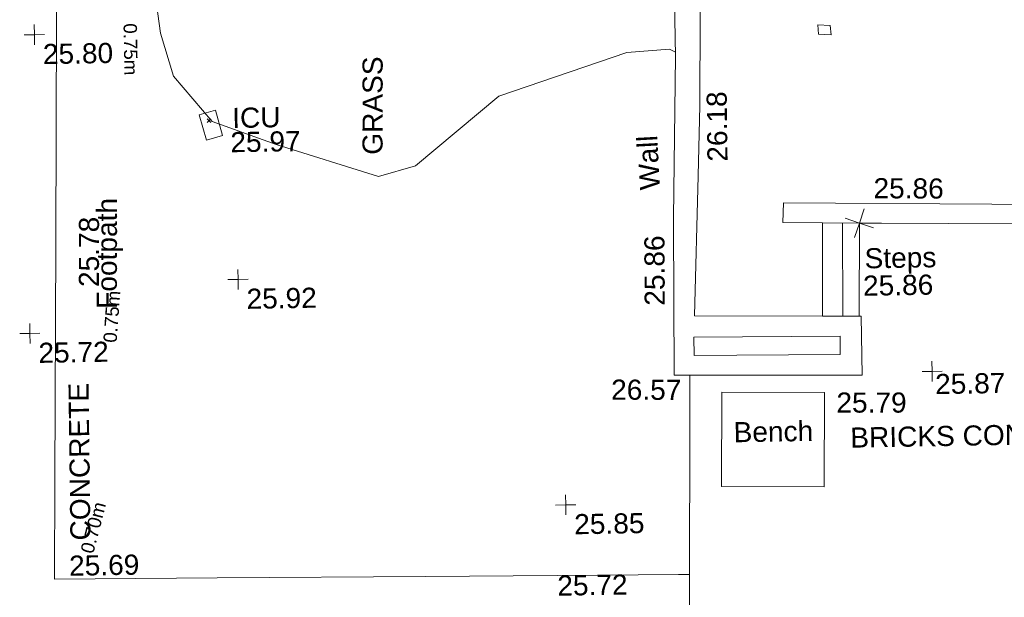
# Model space of a CAD drawing. Header units: millimetres. Extents: x -287732 to 520720, y -88450 to 287754.
# Tile 174 of 256: x -193053 to -174680, y 227327 to 238099. Entities that reach past the tile are written whole.
import ezdxf

# ---------------------------------------------------------------- set-up
doc = ezdxf.new("R2010")
doc.units = ezdxf.units.MM
doc.linetypes.add('IMPORT-UG_ELEC_QLB2 _2_', pattern=[2500, 1500, -300.0000000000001, 0, -50, 150, -300.0000000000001, 0, -200])
doc.linetypes.add('IMPORT-UG_ELEC_STREET LIGHTING_QLB2 _2_', pattern=[2700, 1500, -300.0000000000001, 0, -250, 150, -300.0000000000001, 0, -200])
for name, color, linetype, lineweight in [('00_TOPO_BUILDING_UNDER_CONSTRUCTION', 7, 'Continuous', 9), ('00_TOPO_SURVEY_TEXT', 7, 'Continuous', 9), ('00_UAV_SURVEY_TEXT', 7, 'Continuous', 9), ('GEN-TEXT', 7, 'Continuous', 9)]:
    doc.layers.add(name, color=color, linetype=linetype, lineweight=lineweight)
for name, color, linetype, lineweight, true_color in [('00_TOPO_FOOTPATH', 7, 'Continuous', 9, 0xa50000), ('00_TOPO_LEVEL_SPOT', 7, 'Continuous', 9, 0x666666), ('00_TOPO_SERV_IC', 5, 'Continuous', 9, 0x0000ff), ('00_UAV_CONCRETE', 9, 'Continuous', 9, 0x808080), ('00_UAV_FOOTPATH', 7, 'Continuous', 9, 0xa50000), ('00_UAV_FURN_BENCH', 7, 'Continuous', 9, 0x999999), ('00_UAV_LEVEL_SPOT', 7, 'Continuous', 9, 0x666666), ('00_UAV_STEPS', 7, 'Continuous', 9, 0x666666), ('00_UAV_WALL', 7, 'Continuous', 9, 0x7c00a5), ('01_DTM_CONTOUR_MNR', 7, 'Continuous', 9, 0xa5a552), ('12333-PUM-2D-U-0001-C01 - Rev2_REVIT IMPORT_dwg', 7, 'Continuous', 9, 0x767676), ('PUM-ELECTRIC-QLB2', 1, 'IMPORT-UG_ELEC_QLB2 _2_', 9, 0xff0000), ('PUM-UNIDENTIFIED UTILITIES-MH', 7, 'Continuous', 9, 0x52a500)]:
    doc.layers.add(name, color=color, linetype=linetype, lineweight=lineweight, true_color=true_color)
doc.styles.add('Arial_1', font='arial.ttf', dxfattribs={"height": 250})
doc.styles.add('Swis721 Lt BT_2', font='swissl.ttf', dxfattribs={"height": 375})

# ---------------------------------------------------------------- blocks, each defined once
blk = doc.blocks.new('12333-PUM-2D-U-0001-C01 - Rev2_REVIT IMPORT_dwg_MM-2077200-Site Location Plan Proposed')
at = {"layer": '00_TOPO_LEVEL_SPOT', "color": 254, "true_color": 0xcccccc, "flags": 128}
for points in [[(500.0000000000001, 0), (0, 0), (0, 500.0000000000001)], [(0, -500.0000000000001), (0, 0), (-500.0000000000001, 0)]]:
    blk.add_lwpolyline(points, dxfattribs=at)
blk = doc.blocks.new('12333-PUM-2D-U-0001-C01 - Rev2_REVIT IMPORT_dwg_MSL_Node_Linework_1-2077247-Site Location Plan Proposed')
at = {"layer": '00_UAV_STEPS', "color": 254, "true_color": 0xcccccc, "flags": 128}
for points in [[(256.5421955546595, 704.8438894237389), (0, 0), (-704.8438894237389, 256.5421955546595)], [(704.8438894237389, -256.5421955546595), (0, 0), (-256.5421955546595, -704.8438894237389)]]:
    blk.add_lwpolyline(points, dxfattribs=at)
blk = doc.blocks.new('12333-PUM-2D-U-0001-C01 - Rev2_REVIT IMPORT_dwg_UAV-2077255-Site Location Plan Proposed')
at = {"layer": '00_UAV_LEVEL_SPOT', "color": 254, "true_color": 0xcccccc, "flags": 128}
for points in [[(500.0000000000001, 0), (0, 0), (0, 500.0000000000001)], [(0, -500.0000000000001), (0, 0), (-500.0000000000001, 0)]]:
    blk.add_lwpolyline(points, dxfattribs=at)
blk = doc.blocks.new('12333-PUM-2D-U-0001-C01 - Rev2_REVIT IMPORT_dwg_MGS62954_T2_Galway_ITM_3d_Rev1-2077680-Site Location Plan Proposed')
at = {"layer": '00_TOPO_BUILDING_UNDER_CONSTRUCTION', "color": 254, "true_color": 0xcccccc, "flags": 128}
blk.add_lwpolyline([(533725753.0399066, 725795031.5914297), (533725963.3479601, 725805070.7725323), (533724648.4873805, 725805171.0785606), (533724782.3671232, 725809506.4684005), (533724783.7172835, 725809550.1902595), (533724878.6029631, 725812622.8463829), (533726082.1467171, 725812575.9566331), (533726162.6677723, 725814144.2475698), (533726412.0138873, 725814140.0166129), (533729362.3950642, 725814089.9539309), (533732118.8203946, 725814043.1823319), (533735078.7971339, 725813992.9568304), (533738233.8439736, 725813939.4213387), (533741312.5590348, 725813887.1810604), (533742381.2039322, 725813869.0480714), (533742468.6133382, 725813867.5648904), (533745518.8781583, 725813780.2366987), (533753348.0402207, 725813556.090074), (533763126.4721197, 725813388.8852057)], dxfattribs=at)
at = {"layer": '00_TOPO_FOOTPATH', "color": 254, "true_color": 0xcccccc, "flags": 128}
blk.add_lwpolyline([(533725916.6219904, 725802840.280338), (533722380.0000001, 725802890.0000001), (533718961.8231918, 725802953.2773157), (533715379.0906446, 725803019.6008887), (533713904.3379448, 725803046.9015222), (533713868.7045571, 725801321.7198223), (533713778.063212, 725796933.341404), (533713689.9465658, 725792667.1956724), (533713598.9412302, 725788261.1947502), (533713560.7144975, 725786410.4568938), (533716592.5691424, 725786380.4919714), (533720479.7957162, 725786342.073097), (533722937.7708707, 725786317.7800344), (533725203.2690267, 725786295.3892921)], dxfattribs=at)
at = {"layer": '00_TOPO_SERV_IC', "color": 254, "true_color": 0xcccccc, "flags": 128}
blk.add_lwpolyline([(533716840, 725794630), (533716712.2594988, 725795101.6572353), (533716410.0000001, 725795020), (533716537.7405012, 725794548.3427649)], close=True, dxfattribs=at)
at = {"layer": '00_UAV_CONCRETE', "color": 254, "true_color": 0xcccccc, "flags": 128}
blk.add_lwpolyline([(533725476.2802631, 725790006.1260673), (533725390.0000001, 725785240), (533725388.9105003, 725785143.2285001), (533725524.7594806, 725785141.1470551), (533729304.9105001, 725785083.2285001), (533730523.7597836, 725785055.6527246), (533733945.9105002, 725784978.2285002), (533733961.9553559, 725786554.5271637), (533733982.9105, 725788613.2285001), (533734101.4686211, 725791551.757629), (533734146.3485972, 725792664.1328603)], dxfattribs=at)
at = {"layer": '00_UAV_FOOTPATH', "color": 254, "true_color": 0xcccccc}
blk.add_line((533725203.2690267, 725786295.3892921), (533725408.9956719, 725786289.3218715), dxfattribs=at)
at = {"layer": '00_UAV_FURN_BENCH', "color": 254, "true_color": 0xcccccc, "flags": 128}
blk.add_lwpolyline([(533727983.4, 725789642.6960001), (533727951.4000001, 725787884.6960001), (533726036.359822, 725787919.5545243), (533726068.3598219, 725789677.5545243)], close=True, dxfattribs=at)
at = {"layer": '00_UAV_STEPS', "color": 254, "true_color": 0xcccccc}
blk.add_line((533728349.7123807, 725791057.2892969), (533728376.1894791, 725792795.6547455), dxfattribs=at)
at = {"layer": '00_UAV_STEPS', "color": 254, "true_color": 0xcccccc, "flags": 128}
blk.add_lwpolyline([(533727973.4399676, 725791061.6901437), (533728000.6490713, 725792804.2306185), (533728691.4473652, 725792788.4554893), (533728654.4170042, 725791053.7255001)], close=True, dxfattribs=at)
at = {"layer": '00_UAV_WALL', "color": 254, "true_color": 0xcccccc, "flags": 128}
for points in [[(533725801.6416286, 725797351.6237818), (533725316.9105001, 725797354.2285002), (533725314.9105001, 725795959.2285), (533725223.9105001, 725792944.2285004), (533725222.7833061, 725792852.3935006), (533725187.9105002, 725790011.2285002), (533727344.9386811, 725789973.0619057), (533728691.9105001, 725789949.2285002), (533728696.9105001, 725791053.2285001), (533728654.4170042, 725791053.7255002)], [(533727973.4399676, 725791061.6901437), (533725585.9105, 725791115.2285002), (533725697.2694807, 725793724.7165178), (533725753.0399066, 725795031.5914297)], [(533728000.6490713, 725792804.2306185), (533727261.5629229, 725792821.1084535), (533727279.9105, 725793191.2285001), (533731168.7762895, 725793097.8423579), (533732526.9105001, 725793065.2285001), (533736167.843049, 725793005.7341725), (533737517.881, 725792983.674), (533740909.881, 725792924.6739999), (533741167.0425017, 725792919.4664413), (533745946.881, 725792822.6740001), (533746165.9266708, 725792818.5342282), (533750179.881, 725792742.674), (533751165.0054041, 725792724.0033132), (533754189.881, 725792666.674)], [(533754097.0865025, 725792271.6526896), (533751109.881, 725792333.674), (533749098.9068956, 725792369.0997056), (533748441.8809999, 725792380.6739999), (533745668.881, 725792449.674), (533744100.3001611, 725792477.0068781), (533741823.881, 725792516.674), (533739102.0449339, 725792582.8478776), (533738697.8810001, 725792592.674), (533734111.881, 725792664.6739999), (533734103.6107018, 725792664.8628613), (533729105.0849246, 725792779.0096265), (533728691.4473652, 725792788.4554893)]]:
    blk.add_lwpolyline(points, dxfattribs=at)
blk.add_lwpolyline([(533725566.9105001, 725790715.2285001), (533728296.9105001, 725790683.2285001), (533728292.9365244, 725790344.1986969), (533726362.3097828, 725790366.828754), (533725562.9365246, 725790376.1986967)], close=True, dxfattribs=at)
at = {"layer": '01_DTM_CONTOUR_MNR', "color": 254, "true_color": 0xcccccc, "flags": 128}
blk.add_lwpolyline([(533725315.0226869, 725796037.4786638), (533725207.2662745, 725796091.5712626), (533724409.9752316, 725796044.8384005), (533722007.7689091, 725795273.7294775), (533720430.0000002, 725793998.6666667), (533719734.5546631, 725793810.8906742), (533717834.012468, 725794442.2043382), (533716651.6558098, 725794892.2799577), (533715940.5476213, 725795750.1290436), (533715714.6108723, 725796557.6786625), (533715548.5352095, 725797924.383948), (533715501.276449, 725799472.0696477), (533715702.0941386, 725801490.995453), (533715970.9174914, 725802456.8437333), (533716570.0000001, 725803000.0000001), (533716243.6015253, 725803403.4247435), (533716166.0847378, 725803877.755756), (533716020, 725804150.0000001), (533715202.75359, 725804540.1838026), (533715022.3514327, 725804768.3930782), (533714555.4941388, 725806367.5369811), (533714638.3668391, 725807173.8213658), (533716198.3958489, 725809311.2938762)], dxfattribs=at)
at = {"xscale": 0.375, "yscale": 0.375, "zscale": 0.375}
for name, p in [('12333-PUM-2D-U-0001-C01 - Rev2_REVIT IMPORT_dwg_MM-2077200-Site Location Plan Proposed', (533713360, 725796570.0000001)), ('12333-PUM-2D-U-0001-C01 - Rev2_REVIT IMPORT_dwg_MSL_Node_Linework_1-2077247-Site Location Plan Proposed', (533728691.4473652, 725792788.4554893)), ('12333-PUM-2D-U-0001-C01 - Rev2_REVIT IMPORT_dwg_MM-2077200-Site Location Plan Proposed', (533717080.0000001, 725791940.0000001)), ('12333-PUM-2D-U-0001-C01 - Rev2_REVIT IMPORT_dwg_MM-2077200-Site Location Plan Proposed', (533713180.0000002, 725791000.0000001)), ('12333-PUM-2D-U-0001-C01 - Rev2_REVIT IMPORT_dwg_UAV-2077255-Site Location Plan Proposed', (533730000.0000001, 725790000)), ('12333-PUM-2D-U-0001-C01 - Rev2_REVIT IMPORT_dwg_MM-2077200-Site Location Plan Proposed', (533723120.0000001, 725787630))]:
    blk.add_blockref(name, p, dxfattribs=at)
at = {"layer": '00_TOPO_FOOTPATH', "color": 251, "true_color": 0x666666, "char_height": 375, "attachment_point": 1, "rotation": 88.92957463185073, "line_spacing_factor": 1.005061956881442, "style": 'Swis721 Lt BT_2'}
for s, insert, width in [('Footpath', (533714435.0902379, 725791437.9582921), 2436.183848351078), ('25.78', (533714107.7170181, 725791850.3979311), 1495.902363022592)]:
    blk.add_mtext(s, dxfattribs=dict(at, insert=insert, width=width))
at = {"layer": '00_TOPO_FOOTPATH', "color": 251, "true_color": 0x666666, "char_height": 375, "width": 1495.902363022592, "attachment_point": 1, "line_spacing_factor": 1.005061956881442, "style": 'Swis721 Lt BT_2'}
for s, insert in [('25.69', (533713835.3036484, 725786843.6435356)), ('25.72', (533722937.8000001, 725786313.029608))]:
    blk.add_mtext(s, dxfattribs=dict(at, insert=insert))
at = {"layer": '00_TOPO_LEVEL_SPOT', "char_height": 375, "width": 1495.902363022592, "attachment_point": 1, "line_spacing_factor": 1.005061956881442, "style": 'Swis721 Lt BT_2'}
for s, insert in [('25.80', (533713512.8269378, 725796393.0039225)), ('25.92', (533717232.8269379, 725791763.0039225)), ('25.72', (533713332.826938, 725790823.0039225)), ('25.85', (533723272.8269377, 725787453.0039226))]:
    blk.add_mtext(s, dxfattribs=dict(at, insert=insert))
at = {"layer": '00_TOPO_SERV_IC', "color": 251, "true_color": 0x666666, "char_height": 375, "attachment_point": 1, "line_spacing_factor": 1.005061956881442, "style": 'Swis721 Lt BT_2'}
for s, insert, width in [('ICU', (533717024.0445077, 725795140.2363499), 1021.012723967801), ('25.97', (533716981.9795867, 725794688.294152), 1495.902363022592)]:
    blk.add_mtext(s, dxfattribs=dict(at, insert=insert, width=width))
at = {"layer": '00_TOPO_SURVEY_TEXT', "color": 251, "true_color": 0x666666, "char_height": 375, "attachment_point": 1, "line_spacing_factor": 1.005061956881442, "style": 'Swis721 Lt BT_2'}
for s, insert, width, rotation in [('GRASS', (533719442.7220938, 725794224.1633503), 2018.280965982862, 88.92957463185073), ('CONCRETE', (533713868.5818602, 725787124.7585267), 3286.236302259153, 89.72520067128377)]:
    blk.add_mtext(s, dxfattribs=dict(at, insert=insert, width=width, rotation=rotation))
at = {"layer": '00_UAV_FURN_BENCH', "color": 251, "true_color": 0x666666, "insert": (533726276.3248353, 725789116.462947), "char_height": 375, "width": 1728.598286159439, "attachment_point": 1, "line_spacing_factor": 1.005061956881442, "style": 'Swis721 Lt BT_2'}
blk.add_mtext('Bench', dxfattribs=at)
at = {"layer": '00_UAV_LEVEL_SPOT', "insert": (533730051.8765643, 725789949.1441547), "char_height": 375, "width": 1495.902363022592, "attachment_point": 1, "line_spacing_factor": 1.005061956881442, "style": 'Swis721 Lt BT_2'}
blk.add_mtext('25.87', dxfattribs=at)
at = {"layer": '00_UAV_STEPS', "char_height": 375, "attachment_point": 1, "line_spacing_factor": 1.005061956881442, "style": 'Swis721 Lt BT_2'}
for s, insert, width in [('Steps', (533728776.8577702, 725792316.2090939), 1552.889119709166), ('25.86', (533728739.3383492, 725791806.0875865), 1495.902363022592)]:
    blk.add_mtext(s, dxfattribs=dict(at, insert=insert, width=width))
at = {"layer": '00_UAV_SURVEY_TEXT', "color": 251, "true_color": 0x666666, "insert": (533728452.0719811, 725788978.1262476), "char_height": 375, "width": 5617.944430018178, "attachment_point": 1, "line_spacing_factor": 1.005061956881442, "style": 'Swis721 Lt BT_2'}
blk.add_mtext('BRICKS CONCRETE', dxfattribs=at)
at = {"layer": '00_UAV_WALL', "color": 251, "true_color": 0x666666, "char_height": 375, "attachment_point": 1, "line_spacing_factor": 1.005061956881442, "style": 'Swis721 Lt BT_2'}
for s, insert, width, rotation in [('26.18', (533725877.2587604, 725793980.2118441), 1495.902363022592, 89.75177634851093), ('Wall', (533724608.9999654, 725793466.6875837), 1130.237340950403, 92.16933094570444), ('25.86', (533728970.3506722, 725793622.2163005), 1495.902363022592, 358.69181601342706), ('25.86', (533724658.4750584, 725791316.7537879), 1495.902363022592, 89.29677992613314), ('26.57', (533724009.542926, 725789951.4682215), 1495.902363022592, 358.80454003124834), ('25.79', (533728207.4737276, 725789636.8931537), 1495.902363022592, 358.98631060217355)]:
    blk.add_mtext(s, dxfattribs=dict(at, insert=insert, width=width, rotation=rotation))
blk = doc.blocks.new('12333-PUM-2D-U-0001-C01 - Rev2_REVIT IMPORT_dwg-1620468-Site Location Plan Proposed')
at = {"layer": 'GEN-TEXT', "color": 253, "true_color": 0xaaaaaa}
for p, q in [((75475.99481383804, 179020.2884823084), (75546.70549195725, 179090.9991604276)), ((75546.70549195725, 179020.2884823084), (75475.99481383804, 179090.9991604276))]:
    blk.add_line(p, q, dxfattribs=at)
at = {"layer": 'PUM-UNIDENTIFIED UTILITIES-MH', "color": 9, "true_color": 0xc5e1aa, "flags": 128}
blk.add_lwpolyline([(86912.35015285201, 180467.6438213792), (87146.35015290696, 180452.6438213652), (87133.35015287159, 180628.6438213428), (86899.35015270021, 180643.6438212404)], close=True, dxfattribs=at)
blk.add_blockref('12333-PUM-2D-U-0001-C01 - Rev2_REVIT IMPORT_dwg_MGS62954_T2_Galway_ITM_3d_Rev1-2077680-Site Location Plan Proposed', (-533641079.6498471, -725615854.3561786))
at = {"layer": 'PUM-ELECTRIC-QLB2', "char_height": 250, "width": 1160.025439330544, "attachment_point": 2, "line_spacing_factor": 0.9417779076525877, "style": 'Arial_1'}
for s, insert, rotation in [('0.75m', (74197.48898680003, 180411.8962836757), 270.02322017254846), ('0.75m', (73508.93402208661, 175444.721745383), 84.83872098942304), ('0.70m', (73097.71009962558, 171538.3719371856), 74.54952941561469)]:
    blk.add_mtext(s, dxfattribs=dict(at, insert=insert, rotation=rotation))

msp = doc.modelspace()

# ---------------------------------------------------------------- block references
at = {"layer": '12333-PUM-2D-U-0001-C01 - Rev2_REVIT IMPORT_dwg', "color": 254, "linetype": 'IMPORT-UG_ELEC_STREET LIGHTING_QLB2 _2_', "true_color": 0xffd4d4, "rotation": 0.9999999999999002}
msp.add_blockref('12333-PUM-2D-U-0001-C01 - Rev2_REVIT IMPORT_dwg-1620468-Site Location Plan Proposed', (-261895.0770586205, 55869.5817132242), dxfattribs=at)

doc.saveas('drawing.dxf')
